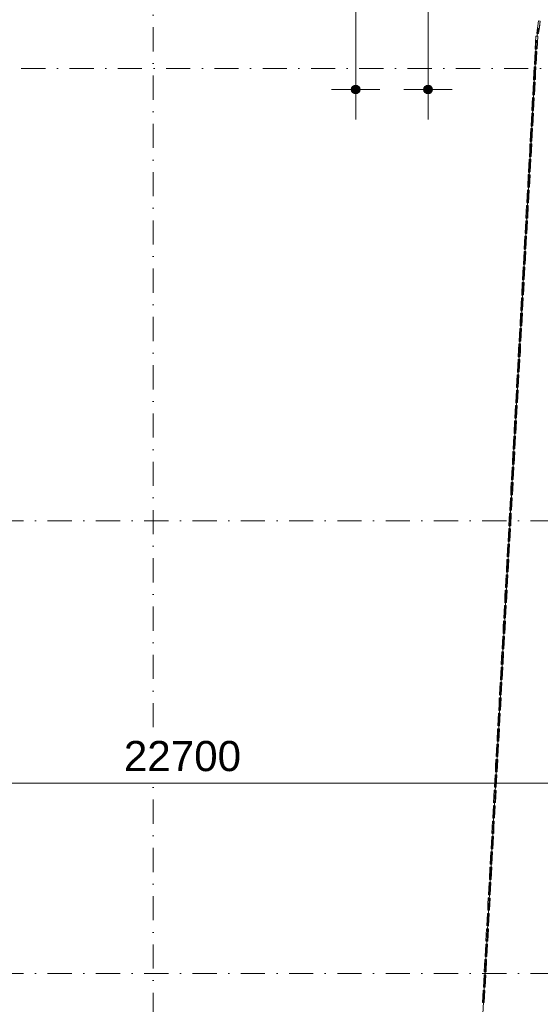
# Model space of a CAD drawing. Header units: millimetres. Extents: x -2530 to 151695, y -8763 to 71774.
# Tile 6 of 217: x 14704 to 23330, y 1774 to 18094. Entities that reach past the tile are written whole.
import ezdxf

# ---------------------------------------------------------------- set-up
doc = ezdxf.new("R2010")
doc.units = ezdxf.units.MM
doc.linetypes.add('RR_Level', pattern=[800, 400, -200, 0, -200])
for name, color, linetype, lineweight in [('A-____-____-DIMS', 211, 'Continuous', 9), ('A-____-____-DIMS-200', 211, 'Continuous', 9), ('A-FLOR-____-OTLN', 192, 'Continuous', 18), ('A-WALL-____-OTLN', 113, 'Continuous', 18), ('S-GRID-____-OTLN', 1, 'Continuous', 9)]:
    doc.layers.add(name, color=color, linetype=linetype, lineweight=lineweight)
doc.styles.add('Arial_3', font='arial.ttf', dxfattribs={"height": 500})
doc.dimstyles.new('2_5mm_totaalmaatvoering', dxfattribs={"dimscale": 304.8, "dimtxt": 1.673654, "dimasz": 1.83727, "dimexe": 1.312336, "dimexo": 0.0625, "dimgap": 0.164042, "dimtad": 1, "dimdec": 0, "dimlfac": 304.8, "dimzin": 0, "dimdsep": 46, "dimtxsty": 'Arial_3', "dimblk1": 'DOTSMALL', "dimblk2": 'DOTSMALL', "dimsah": 1, "dimcen": 0.09, "dimdle": 1.64042, "dimazin": 0, "dimtfac": 1, "dimtdec": 4, "dimtix": 1, "dimtmove": 0, "dimatfit": 3, "dimfxl": 0.004306, "dimfxlon": 1, "dimtvp": 1, "dimtfill": 1, "dimtolj": 1, "dimtzin": 0, "dimlwd": 13, "dimlwe": 13, "dimarcsym": 2})

# ---------------------------------------------------------------- blocks, each defined once
blk = doc.blocks.new('027_Gilde - ATC_FacadeModel_rvt-1-plot_V1 Copy 1')
at = {"layer": 'A-FLOR-____-OTLN', "color": 210}
for p, q in [((23282, 17874), (23299, 17956)), ((23282, 17874), (23276, 17822)), ((23269, 17754), (23230, 17056)), ((23230, 17056), (23188, 16291)), ((23188, 16291), (23089, 14505)), ((23089, 14505), (23036, 13532)), ((23036, 13532), (23022, 13277)), ((23022, 13277), (22991, 12719)), ((22991, 12719), (22923, 11493)), ((22923, 11493), (22909, 11238)), ((22909, 11238), (22881, 10728)), ((22881, 10728), (22740, 8178)), ((22740, 8178), (22698, 7413)), ((22698, 7413), (22641, 6393)), ((22641, 6393), (22261, -492))]:
    blk.add_line(p, q, dxfattribs=at)
at = {"layer": 'A-WALL-____-OTLN', "color": 210}
for p, q in [((23301, 18075), (23271, 17868)), ((23271, 17868), (23301, 18075)), ((23300, 17863), (23330, 18071)), ((23300, 17863), (23315, 17967)), ((23301, 18075), (23330, 18071)), ((23330, 18071), (23301, 18075)), ((23330, 18071), (23315, 17967)), ((23257, 17823), (23247, 17612)), ((23257, 17823), (23252, 17717)), ((23257, 17823), (23272, 17822)), ((23287, 17821), (23257, 17823)), ((23271, 17868), (23279, 17852)), ((23271, 17868), (23281, 17866)), ((23281, 17866), (23271, 17868)), ((23271, 17868), (23279, 17852)), ((23287, 17821), (23272, 17822)), ((23277, 17611), (23287, 17821)), ((23287, 17821), (23282, 17716)), ((23287, 17865), (23300, 17863)), ((23300, 17863), (23287, 17865)), ((23247, 17612), (23252, 17717)), ((23277, 17611), (23282, 17716)), ((23243, 17567), (23233, 17357)), ((23233, 17357), (23243, 17567)), ((23243, 17567), (23259, 17567)), ((23259, 17567), (23243, 17567)), ((23247, 17612), (23260, 17589)), ((23247, 17612), (23277, 17611)), ((23261, 17611), (23247, 17612)), ((23247, 17612), (23260, 17589)), ((23259, 17567), (23272, 17566)), ((23272, 17566), (23259, 17567)), ((23277, 17611), (23262, 17611)), ((23262, 17356), (23272, 17566)), ((23272, 17566), (23267, 17461)), ((23229, 17312), (23224, 17207)), ((23229, 17312), (23224, 17207)), ((23229, 17312), (23245, 17312)), ((23245, 17312), (23229, 17312)), ((23233, 17357), (23246, 17334)), ((23233, 17357), (23247, 17356)), ((23247, 17356), (23233, 17357)), ((23233, 17357), (23246, 17334)), ((23245, 17312), (23258, 17311)), ((23258, 17311), (23245, 17312)), ((23247, 17356), (23262, 17356)), ((23262, 17356), (23247, 17356)), ((23258, 17311), (23253, 17206)), ((23253, 17206), (23258, 17311)), ((23262, 17356), (23267, 17461)), ((23219, 17102), (23224, 17207)), ((23219, 17102), (23224, 17207)), ((23248, 17101), (23253, 17206)), ((23248, 17101), (23253, 17206)), ((23215, 17057), (23210, 16952)), ((23215, 17057), (23210, 16952)), ((23215, 17057), (23244, 17056)), ((23244, 17056), (23215, 17057)), ((23219, 17102), (23232, 17080)), ((23219, 17102), (23233, 17101)), ((23233, 17101), (23219, 17102)), ((23219, 17102), (23232, 17080)), ((23233, 17101), (23248, 17101)), ((23248, 17101), (23233, 17101)), ((23244, 17056), (23239, 16951)), ((23239, 16951), (23244, 17056)), ((23205, 16847), (23210, 16952)), ((23205, 16847), (23210, 16952)), ((23205, 16847), (23218, 16825)), ((23205, 16847), (23219, 16847)), ((23219, 16847), (23205, 16847)), ((23205, 16847), (23218, 16825)), ((23234, 16846), (23219, 16847)), ((23234, 16846), (23220, 16847)), ((23234, 16846), (23239, 16951)), ((23234, 16846), (23239, 16951)), ((23201, 16802), (23191, 16592)), ((23191, 16592), (23196, 16697)), ((23201, 16802), (23196, 16697)), ((23201, 16802), (23216, 16801)), ((23216, 16801), (23201, 16802)), ((23216, 16801), (23230, 16801)), ((23230, 16801), (23216, 16801)), ((23220, 16591), (23230, 16801)), ((23220, 16591), (23225, 16696)), ((23230, 16801), (23225, 16696)), ((23187, 16547), (23182, 16442)), ((23187, 16547), (23182, 16442)), ((23187, 16547), (23202, 16546)), ((23202, 16546), (23187, 16547)), ((23191, 16592), (23204, 16571)), ((23191, 16592), (23205, 16592)), ((23205, 16592), (23191, 16592)), ((23191, 16592), (23204, 16571)), ((23202, 16546), (23216, 16546)), ((23216, 16546), (23202, 16546)), ((23220, 16591), (23205, 16592)), ((23220, 16591), (23206, 16592)), ((23216, 16546), (23211, 16441)), ((23211, 16441), (23216, 16546)), ((23177, 16337), (23182, 16442)), ((23177, 16337), (23182, 16442)), ((23177, 16337), (23190, 16316)), ((23177, 16337), (23191, 16337)), ((23191, 16337), (23177, 16337)), ((23177, 16337), (23190, 16316)), ((23191, 16337), (23206, 16336)), ((23206, 16336), (23191, 16337)), ((23206, 16336), (23211, 16441)), ((23206, 16336), (23211, 16441)), ((23173, 16292), (23163, 16082)), ((23163, 16082), (23168, 16187)), ((23173, 16292), (23168, 16187)), ((23173, 16292), (23188, 16291)), ((23187, 16291), (23173, 16292)), ((23202, 16290), (23187, 16291)), ((23188, 16291), (23202, 16290)), ((23192, 16081), (23202, 16290)), ((23192, 16081), (23202, 16290)), ((23159, 16037), (23154, 15932)), ((23159, 16037), (23154, 15932)), ((23159, 16037), (23173, 16036)), ((23173, 16036), (23159, 16037)), ((23163, 16082), (23175, 16062)), ((23163, 16082), (23177, 16082)), ((23192, 16081), (23163, 16082)), ((23163, 16082), (23175, 16062)), ((23188, 16035), (23173, 16036)), ((23188, 16035), (23173, 16036)), ((23192, 16081), (23177, 16082)), ((23188, 16035), (23183, 15931)), ((23183, 15931), (23188, 16035)), ((23149, 15827), (23154, 15932)), ((23149, 15827), (23154, 15932)), ((23178, 15826), (23183, 15931)), ((23178, 15826), (23183, 15931)), ((23135, 15572), (23140, 15677)), ((23135, 15572), (23140, 15677)), ((23144, 15781), (23140, 15677)), ((23144, 15781), (23140, 15677)), ((23144, 15781), (23160, 15781)), ((23160, 15781), (23144, 15781)), ((23149, 15827), (23161, 15807)), ((23149, 15827), (23162, 15827)), ((23162, 15827), (23149, 15827)), ((23149, 15827), (23161, 15807)), ((23160, 15781), (23174, 15780)), ((23174, 15780), (23160, 15781)), ((23178, 15826), (23163, 15827)), ((23178, 15826), (23163, 15827)), ((23164, 15571), (23169, 15676)), ((23164, 15571), (23169, 15676)), ((23174, 15780), (23169, 15676)), ((23169, 15676), (23174, 15780)), ((23130, 15526), (23121, 15318)), ((23121, 15318), (23130, 15526)), ((23130, 15526), (23145, 15526)), ((23145, 15526), (23130, 15526)), ((23135, 15572), (23147, 15553)), ((23135, 15572), (23148, 15572)), ((23148, 15572), (23135, 15572)), ((23135, 15572), (23147, 15553)), ((23160, 15525), (23145, 15526)), ((23160, 15525), (23145, 15526)), ((23148, 15572), (23164, 15571)), ((23164, 15571), (23148, 15572)), ((23150, 15316), (23160, 15525)), ((23150, 15316), (23160, 15525)), ((23116, 15271), (23106, 15063)), ((23106, 15063), (23116, 15271)), ((23116, 15271), (23132, 15270)), ((23132, 15270), (23116, 15271)), ((23121, 15318), (23133, 15298)), ((23121, 15318), (23134, 15317)), ((23134, 15317), (23121, 15318)), ((23121, 15318), (23133, 15298)), ((23132, 15270), (23146, 15270)), ((23146, 15270), (23132, 15270)), ((23150, 15316), (23135, 15317)), ((23150, 15316), (23135, 15317)), ((23136, 15061), (23146, 15270)), ((23136, 15061), (23146, 15270)), ((23102, 15016), (23092, 14808)), ((23092, 14808), (23102, 15016)), ((23102, 15016), (23118, 15015)), ((23118, 15015), (23102, 15016)), ((23106, 15063), (23119, 15044)), ((23106, 15063), (23120, 15062)), ((23120, 15062), (23106, 15063)), ((23106, 15063), (23119, 15044)), ((23118, 15015), (23131, 15015)), ((23131, 15015), (23118, 15015)), ((23136, 15061), (23120, 15062)), ((23136, 15061), (23121, 15062)), ((23122, 14806), (23131, 15015)), ((23122, 14806), (23131, 15015)), ((23088, 14761), (23078, 14553)), ((23078, 14553), (23088, 14761)), ((23088, 14761), (23104, 14760)), ((23104, 14760), (23088, 14761)), ((23092, 14808), (23105, 14789)), ((23092, 14808), (23106, 14807)), ((23106, 14807), (23092, 14808)), ((23092, 14808), (23105, 14789)), ((23104, 14760), (23117, 14760)), ((23117, 14760), (23104, 14760)), ((23106, 14807), (23122, 14806)), ((23122, 14806), (23106, 14807)), ((23107, 14551), (23117, 14760)), ((23107, 14551), (23117, 14760)), ((23078, 14553), (23091, 14534)), ((23078, 14553), (23092, 14552)), ((23092, 14552), (23078, 14553)), ((23078, 14553), (23091, 14534)), ((23092, 14552), (23107, 14551)), ((23107, 14551), (23092, 14552)), ((23064, 14298), (23069, 14402)), ((23064, 14298), (23069, 14402)), ((23074, 14506), (23069, 14402)), ((23074, 14506), (23069, 14402)), ((23074, 14506), (23089, 14505)), ((23089, 14505), (23074, 14506)), ((23103, 14504), (23089, 14505)), ((23103, 14504), (23089, 14505)), ((23093, 14296), (23098, 14400)), ((23093, 14296), (23098, 14400)), ((23103, 14504), (23098, 14400)), ((23098, 14400), (23103, 14504)), ((23060, 14251), (23050, 14043)), ((23060, 14251), (23055, 14147)), ((23060, 14251), (23075, 14250)), ((23075, 14250), (23060, 14251)), ((23064, 14298), (23077, 14280)), ((23064, 14298), (23078, 14297)), ((23078, 14297), (23064, 14298)), ((23064, 14298), (23077, 14280)), ((23089, 14249), (23075, 14250)), ((23089, 14249), (23075, 14250)), ((23093, 14296), (23079, 14297)), ((23093, 14296), (23079, 14297)), ((23079, 14041), (23089, 14249)), ((23089, 14249), (23084, 14145)), ((23050, 14043), (23055, 14147)), ((23050, 14043), (23063, 14025)), ((23050, 14043), (23064, 14042)), ((23064, 14042), (23050, 14043)), ((23050, 14043), (23063, 14025)), ((23079, 14041), (23065, 14042)), ((23079, 14041), (23065, 14042)), ((23079, 14041), (23084, 14145)), ((23046, 13996), (23036, 13788)), ((23036, 13788), (23041, 13892)), ((23046, 13996), (23041, 13892)), ((23046, 13996), (23060, 13995)), ((23060, 13995), (23046, 13996)), ((23075, 13994), (23060, 13995)), ((23075, 13994), (23060, 13995)), ((23065, 13786), (23075, 13994)), ((23065, 13786), (23075, 13994)), ((23032, 13740), (23022, 13533)), ((23032, 13740), (23027, 13637)), ((23032, 13740), (23046, 13740)), ((23046, 13740), (23032, 13740)), ((23036, 13788), (23049, 13771)), ((23036, 13788), (23050, 13787)), ((23050, 13787), (23036, 13788)), ((23036, 13788), (23049, 13771)), ((23061, 13739), (23046, 13740)), ((23061, 13739), (23046, 13740)), ((23065, 13786), (23051, 13787)), ((23065, 13786), (23051, 13787)), ((23051, 13532), (23061, 13739)), ((23061, 13739), (23056, 13635)), ((23022, 13533), (23027, 13637)), ((23051, 13532), (23056, 13635)), ((23018, 13485), (23008, 13278)), ((23008, 13278), (23018, 13485)), ((23018, 13485), (23033, 13485)), ((23032, 13485), (23018, 13485)), ((23022, 13533), (23035, 13516)), ((23022, 13533), (23036, 13532)), ((23036, 13532), (23022, 13533)), ((23022, 13533), (23035, 13516)), ((23047, 13484), (23032, 13485)), ((23033, 13485), (23047, 13484)), ((23051, 13532), (23036, 13532)), ((23051, 13532), (23036, 13532)), ((23037, 13277), (23047, 13484)), ((23037, 13277), (23047, 13484)), ((23004, 13230), (22994, 13023)), ((22994, 13023), (23004, 13230)), ((23004, 13230), (23019, 13229)), ((23018, 13229), (23004, 13230)), ((23008, 13278), (23021, 13261)), ((23008, 13278), (23022, 13277)), ((23022, 13277), (23008, 13278)), ((23008, 13278), (23021, 13261)), ((23033, 13229), (23018, 13229)), ((23019, 13229), (23033, 13229)), ((23037, 13277), (23022, 13277)), ((23037, 13277), (23022, 13277)), ((23023, 13022), (23033, 13229)), ((23033, 13229), (23028, 13125)), ((23023, 13022), (23028, 13125)), ((22990, 12975), (22985, 12872)), ((22990, 12975), (22985, 12872)), ((22990, 12975), (23019, 12974)), ((23004, 12974), (22990, 12975)), ((22994, 13023), (23007, 13007)), ((22994, 13023), (23008, 13022)), ((23008, 13022), (22994, 13023)), ((22994, 13023), (23007, 13007)), ((23019, 12974), (23004, 12974)), ((23023, 13022), (23008, 13022)), ((23023, 13022), (23008, 13022)), ((23019, 12974), (23014, 12870)), ((23014, 12870), (23019, 12974)), ((22980, 12768), (22985, 12872)), ((22980, 12768), (22985, 12872)), ((22980, 12768), (22993, 12752)), ((22980, 12768), (22993, 12767)), ((22993, 12767), (22980, 12768)), ((22980, 12768), (22993, 12752)), ((23009, 12767), (22993, 12767)), ((23009, 12767), (22994, 12767)), ((23009, 12767), (23014, 12870)), ((23009, 12767), (23014, 12870)), ((22966, 12513), (22971, 12616)), ((22966, 12513), (22971, 12616)), ((22975, 12720), (22971, 12616)), ((22975, 12720), (22971, 12616)), ((22975, 12720), (23004, 12719)), ((23004, 12719), (22975, 12720)), ((22995, 12512), (23000, 12615)), ((22995, 12512), (23000, 12615)), ((23004, 12719), (23000, 12615)), ((23000, 12615), (23004, 12719)), ((22961, 12465), (22952, 12258)), ((22961, 12465), (22956, 12361)), ((22961, 12465), (22977, 12464)), ((22977, 12464), (22961, 12465)), ((22966, 12513), (22978, 12497)), ((22966, 12513), (22979, 12512)), ((22979, 12512), (22966, 12513)), ((22966, 12513), (22978, 12497)), ((22977, 12464), (22990, 12463)), ((22990, 12463), (22977, 12464)), ((22979, 12512), (22995, 12512)), ((22995, 12512), (22979, 12512)), ((22981, 12257), (22990, 12463)), ((22990, 12463), (22985, 12360)), ((22952, 12258), (22956, 12361)), ((22952, 12258), (22964, 12243)), ((22952, 12258), (22965, 12257)), ((22965, 12257), (22952, 12258)), ((22952, 12258), (22964, 12243)), ((22965, 12257), (22981, 12257)), ((22981, 12257), (22965, 12257)), ((22981, 12257), (22985, 12360)), ((22937, 12003), (22942, 12106)), ((22937, 12003), (22942, 12106)), ((22947, 12210), (22942, 12106)), ((22947, 12210), (22942, 12106)), ((22947, 12210), (22963, 12209)), ((22963, 12209), (22947, 12210)), ((22963, 12209), (22976, 12208)), ((22976, 12208), (22963, 12209)), ((22966, 12002), (22971, 12105)), ((22966, 12002), (22971, 12105)), ((22976, 12208), (22971, 12105)), ((22971, 12105), (22976, 12208)), ((22933, 11955), (22923, 11748)), ((22933, 11955), (22928, 11851)), ((22933, 11955), (22948, 11954)), ((22948, 11954), (22933, 11955)), ((22937, 12003), (22950, 11988)), ((22937, 12003), (22966, 12002)), ((22966, 12002), (22937, 12003)), ((22937, 12003), (22950, 11988)), ((22948, 11954), (22962, 11953)), ((22962, 11953), (22948, 11954)), ((22952, 11747), (22962, 11953)), ((22962, 11953), (22957, 11850)), ((22923, 11748), (22928, 11851)), ((22952, 11747), (22957, 11850)), ((22919, 11699), (22909, 11493)), ((22909, 11493), (22919, 11699)), ((22919, 11699), (22934, 11699)), ((22934, 11699), (22919, 11699)), ((22923, 11748), (22936, 11733)), ((22923, 11748), (22937, 11748)), ((22937, 11748), (22923, 11748)), ((22923, 11748), (22936, 11733)), ((22948, 11698), (22934, 11699)), ((22948, 11698), (22934, 11699)), ((22937, 11748), (22952, 11747)), ((22952, 11747), (22937, 11748)), ((22938, 11492), (22948, 11698)), ((22938, 11492), (22948, 11698)), ((22905, 11444), (22895, 11238)), ((22895, 11238), (22905, 11444)), ((22905, 11444), (22920, 11444)), ((22919, 11444), (22905, 11444)), ((22909, 11493), (22922, 11479)), ((22909, 11493), (22923, 11493)), ((22923, 11493), (22909, 11493)), ((22909, 11493), (22922, 11479)), ((22934, 11443), (22919, 11444)), ((22920, 11444), (22934, 11443)), ((22938, 11492), (22924, 11493)), ((22938, 11492), (22924, 11493)), ((22924, 11237), (22934, 11443)), ((22924, 11237), (22934, 11443)), ((22891, 11189), (22881, 10983)), ((22881, 10983), (22891, 11189)), ((22891, 11189), (22906, 11189)), ((22906, 11189), (22891, 11189)), ((22895, 11238), (22908, 11224)), ((22895, 11238), (22909, 11238)), ((22909, 11238), (22895, 11238)), ((22895, 11238), (22908, 11224)), ((22906, 11189), (22920, 11188)), ((22920, 11188), (22906, 11189)), ((22924, 11237), (22909, 11238)), ((22924, 11237), (22910, 11238)), ((22910, 10982), (22920, 11188)), ((22910, 10982), (22920, 11188)), ((22881, 10983), (22894, 10969)), ((22881, 10983), (22895, 10983)), ((22895, 10983), (22881, 10983)), ((22881, 10983), (22894, 10969)), ((22895, 10983), (22910, 10982)), ((22910, 10982), (22895, 10983)), ((22877, 10934), (22867, 10728)), ((22867, 10728), (22877, 10934)), ((22877, 10934), (22892, 10933)), ((22891, 10933), (22877, 10934)), ((22906, 10933), (22891, 10933)), ((22892, 10933), (22906, 10933)), ((22896, 10727), (22906, 10933)), ((22896, 10727), (22906, 10933)), ((22863, 10679), (22853, 10473)), ((22853, 10473), (22863, 10679)), ((22863, 10679), (22878, 10678)), ((22878, 10678), (22863, 10679)), ((22867, 10728), (22880, 10714)), ((22867, 10728), (22881, 10728)), ((22881, 10728), (22867, 10728)), ((22867, 10728), (22880, 10714)), ((22878, 10678), (22892, 10678)), ((22892, 10678), (22878, 10678)), ((22896, 10727), (22881, 10728)), ((22896, 10727), (22881, 10728)), ((22882, 10472), (22892, 10678)), ((22882, 10472), (22892, 10678)), ((22853, 10473), (22866, 10460)), ((22853, 10473), (22867, 10473)), ((22867, 10473), (22853, 10473)), ((22853, 10473), (22866, 10460)), ((22867, 10473), (22882, 10472)), ((22882, 10472), (22867, 10473)), ((22839, 10218), (22844, 10321)), ((22839, 10218), (22844, 10321)), ((22849, 10424), (22844, 10321)), ((22849, 10424), (22844, 10321)), ((22849, 10424), (22863, 10423)), ((22878, 10423), (22849, 10424)), ((22878, 10423), (22863, 10423)), ((22868, 10217), (22873, 10320)), ((22868, 10217), (22873, 10320)), ((22878, 10423), (22873, 10320)), ((22873, 10320), (22878, 10423)), ((22835, 10169), (22825, 9963)), ((22835, 10169), (22830, 10066)), ((22835, 10169), (22850, 10168)), ((22850, 10168), (22835, 10169)), ((22839, 10218), (22852, 10205)), ((22839, 10218), (22853, 10218)), ((22853, 10218), (22839, 10218)), ((22839, 10218), (22852, 10205)), ((22850, 10168), (22863, 10167)), ((22863, 10167), (22850, 10168)), ((22853, 10218), (22868, 10217)), ((22868, 10217), (22853, 10218)), ((22854, 9962), (22863, 10167)), ((22863, 10167), (22859, 10065)), ((22825, 9963), (22830, 10066)), ((22825, 9963), (22838, 9950)), ((22825, 9963), (22838, 9963)), ((22838, 9963), (22825, 9963)), ((22825, 9963), (22838, 9950)), ((22838, 9963), (22854, 9962)), ((22854, 9962), (22838, 9963)), ((22854, 9962), (22859, 10065)), ((22820, 9914), (22811, 9708)), ((22811, 9708), (22820, 9914)), ((22820, 9914), (22849, 9912)), ((22835, 9913), (22820, 9914)), ((22849, 9912), (22835, 9913)), ((22840, 9707), (22849, 9912)), ((22840, 9707), (22849, 9912)), ((22806, 9659), (22797, 9453)), ((22806, 9659), (22801, 9556)), ((22806, 9659), (22822, 9658)), ((22822, 9658), (22806, 9659)), ((22811, 9708), (22823, 9696)), ((22811, 9708), (22825, 9708)), ((22840, 9707), (22811, 9708)), ((22811, 9708), (22823, 9696)), ((22823, 9658), (22835, 9657)), ((22835, 9657), (22823, 9658)), ((22840, 9707), (22825, 9708)), ((22825, 9452), (22835, 9657)), ((22835, 9657), (22830, 9555)), ((22797, 9453), (22801, 9556)), ((22825, 9452), (22830, 9555)), ((22792, 9403), (22783, 9198)), ((22783, 9198), (22792, 9403)), ((22792, 9403), (22808, 9403)), ((22808, 9403), (22792, 9403)), ((22797, 9453), (22810, 9441)), ((22797, 9453), (22810, 9453)), ((22810, 9453), (22797, 9453)), ((22797, 9453), (22810, 9441)), ((22808, 9403), (22821, 9402)), ((22821, 9402), (22808, 9403)), ((22810, 9453), (22825, 9452)), ((22825, 9452), (22810, 9453)), ((22811, 9197), (22821, 9402)), ((22811, 9197), (22821, 9402)), ((22823, 9400), (22821, 9402)), ((22821, 9402), (22823, 9400)), ((22778, 9148), (22768, 8943)), ((22768, 8943), (22778, 9148)), ((22778, 9148), (22793, 9148)), ((22793, 9148), (22778, 9148)), ((22783, 9198), (22796, 9186)), ((22783, 9198), (22796, 9198)), ((22796, 9198), (22783, 9198)), ((22783, 9198), (22796, 9186)), ((22793, 9148), (22807, 9147)), ((22807, 9147), (22793, 9148)), ((22796, 9198), (22811, 9197)), ((22811, 9197), (22796, 9198)), ((22797, 8942), (22807, 9147)), ((22797, 8942), (22807, 9147)), ((22764, 8893), (22759, 8791)), ((22764, 8893), (22759, 8791)), ((22764, 8893), (22779, 8893)), ((22779, 8893), (22764, 8893)), ((22768, 8943), (22781, 8931)), ((22768, 8943), (22782, 8943)), ((22782, 8943), (22768, 8943)), ((22768, 8943), (22781, 8931)), ((22793, 8892), (22779, 8893)), ((22793, 8892), (22779, 8893)), ((22782, 8943), (22797, 8942)), ((22797, 8942), (22782, 8943)), ((22793, 8892), (22788, 8790)), ((22788, 8790), (22793, 8892)), ((22754, 8689), (22759, 8791)), ((22754, 8689), (22759, 8791)), ((22754, 8689), (22767, 8677)), ((22754, 8689), (22768, 8688)), ((22768, 8688), (22754, 8689)), ((22754, 8689), (22767, 8677)), ((22783, 8687), (22769, 8688)), ((22783, 8687), (22769, 8688)), ((22783, 8687), (22788, 8790)), ((22783, 8687), (22788, 8790)), ((22750, 8638), (22740, 8434)), ((22740, 8434), (22745, 8536)), ((22750, 8638), (22745, 8536)), ((22750, 8638), (22765, 8637)), ((22765, 8637), (22750, 8638)), ((22765, 8637), (22779, 8637)), ((22779, 8637), (22765, 8637)), ((22769, 8432), (22779, 8637)), ((22769, 8432), (22774, 8534)), ((22779, 8637), (22774, 8534)), ((22736, 8383), (22731, 8281)), ((22736, 8383), (22731, 8281)), ((22736, 8383), (22751, 8382)), ((22750, 8382), (22736, 8383)), ((22740, 8434), (22753, 8422)), ((22740, 8434), (22754, 8433)), ((22754, 8433), (22740, 8434)), ((22740, 8434), (22753, 8422)), ((22765, 8382), (22750, 8382)), ((22751, 8382), (22765, 8382)), ((22754, 8433), (22769, 8432)), ((22769, 8432), (22754, 8433)), ((22765, 8382), (22760, 8279)), ((22760, 8279), (22765, 8382)), ((22726, 8179), (22731, 8281)), ((22726, 8179), (22731, 8281)), ((22726, 8179), (22739, 8167)), ((22726, 8179), (22740, 8178)), ((22740, 8178), (22726, 8179)), ((22726, 8179), (22739, 8167)), ((22755, 8177), (22740, 8178)), ((22755, 8177), (22741, 8178)), ((22755, 8177), (22760, 8279)), ((22755, 8177), (22760, 8279)), ((22722, 8128), (22712, 7924)), ((22712, 7924), (22717, 8026)), ((22722, 8128), (22717, 8026)), ((22722, 8128), (22737, 8127)), ((22736, 8127), (22722, 8128)), ((22751, 8127), (22736, 8127)), ((22737, 8127), (22751, 8127)), ((22741, 7922), (22751, 8127)), ((22741, 7922), (22746, 8024)), ((22751, 8127), (22746, 8024)), ((22708, 7873), (22698, 7669)), ((22708, 7873), (22703, 7771)), ((22708, 7873), (22722, 7872)), ((22722, 7872), (22708, 7873)), ((22712, 7924), (22725, 7912)), ((22712, 7924), (22726, 7923)), ((22741, 7922), (22712, 7924)), ((22712, 7924), (22725, 7912)), ((22737, 7871), (22722, 7872)), ((22737, 7871), (22722, 7872)), ((22741, 7922), (22726, 7923)), ((22727, 7667), (22737, 7871)), ((22737, 7871), (22732, 7769)), ((22698, 7669), (22703, 7771)), ((22727, 7667), (22732, 7769)), ((22694, 7618), (22684, 7414)), ((22684, 7414), (22694, 7618)), ((22694, 7618), (22709, 7617)), ((22708, 7617), (22694, 7618)), ((22698, 7669), (22711, 7658)), ((22698, 7669), (22712, 7668)), ((22712, 7668), (22698, 7669)), ((22698, 7669), (22711, 7658)), ((22722, 7616), (22708, 7617)), ((22709, 7617), (22722, 7616)), ((22727, 7667), (22712, 7668)), ((22727, 7667), (22712, 7668)), ((22713, 7412), (22722, 7616)), ((22713, 7412), (22722, 7616)), ((22680, 7363), (22670, 7159)), ((22670, 7159), (22680, 7363)), ((22680, 7363), (22708, 7361)), ((22708, 7361), (22680, 7363)), ((22684, 7414), (22697, 7403)), ((22684, 7414), (22713, 7412)), ((22713, 7412), (22684, 7414)), ((22684, 7414), (22697, 7403)), ((22699, 7157), (22708, 7361)), ((22699, 7157), (22708, 7361)), ((22666, 7108), (22661, 7006)), ((22666, 7108), (22661, 7006)), ((22666, 7108), (22681, 7107)), ((22681, 7107), (22666, 7108)), ((22670, 7159), (22683, 7148)), ((22670, 7159), (22683, 7158)), ((22683, 7158), (22670, 7159)), ((22670, 7159), (22683, 7148)), ((22681, 7107), (22694, 7106)), ((22694, 7106), (22681, 7107)), ((22683, 7158), (22699, 7157)), ((22699, 7157), (22683, 7158)), ((22694, 7106), (22689, 7004)), ((22689, 7004), (22694, 7106)), ((22656, 6904), (22661, 7006)), ((22656, 6904), (22661, 7006)), ((22656, 6904), (22669, 6893)), ((22656, 6904), (22669, 6903)), ((22669, 6903), (22656, 6904)), ((22656, 6904), (22669, 6893)), ((22669, 6903), (22684, 6902)), ((22684, 6902), (22669, 6903)), ((22684, 6902), (22689, 7004)), ((22684, 6902), (22689, 7004)), ((22642, 6649), (22647, 6751)), ((22642, 6649), (22647, 6751)), ((22651, 6852), (22647, 6751)), ((22651, 6852), (22647, 6751)), ((22651, 6852), (22667, 6852)), ((22667, 6852), (22651, 6852)), ((22667, 6852), (22680, 6851)), ((22680, 6851), (22667, 6852)), ((22670, 6647), (22675, 6749)), ((22670, 6647), (22675, 6749)), ((22680, 6851), (22675, 6749)), ((22675, 6749), (22680, 6851)), ((22637, 6597), (22632, 6496)), ((22637, 6597), (22632, 6496)), ((22637, 6597), (22652, 6597)), ((22652, 6597), (22637, 6597)), ((22642, 6649), (22655, 6638)), ((22642, 6649), (22655, 6648)), ((22655, 6648), (22642, 6649)), ((22642, 6649), (22655, 6638)), ((22666, 6596), (22652, 6597)), ((22666, 6596), (22652, 6597)), ((22655, 6648), (22670, 6647)), ((22670, 6647), (22655, 6648)), ((22666, 6596), (22661, 6494)), ((22661, 6494), (22666, 6596)), ((22628, 6394), (22632, 6496)), ((22628, 6394), (22632, 6496)), ((22628, 6394), (22641, 6384)), ((22628, 6394), (22641, 6393)), ((22641, 6393), (22628, 6394)), ((22628, 6394), (22641, 6384)), ((22656, 6392), (22642, 6393)), ((22656, 6392), (22642, 6393)), ((22656, 6392), (22661, 6494)), ((22656, 6392), (22661, 6494)), ((22623, 6342), (22614, 6139)), ((22614, 6139), (22623, 6342)), ((22623, 6342), (22638, 6342)), ((22638, 6342), (22623, 6342)), ((22638, 6342), (22652, 6341)), ((22652, 6341), (22638, 6342)), ((22642, 6137), (22652, 6341)), ((22642, 6137), (22652, 6341)), ((22609, 6087), (22599, 5884)), ((22599, 5884), (22609, 6087)), ((22609, 6087), (22638, 6086)), ((22638, 6086), (22609, 6087)), ((22614, 6139), (22627, 6129)), ((22614, 6139), (22627, 6138)), ((22627, 6138), (22614, 6139)), ((22614, 6139), (22627, 6129)), ((22642, 6137), (22627, 6138)), ((22642, 6137), (22628, 6138)), ((22628, 5882), (22638, 6086)), ((22628, 5882), (22638, 6086)), ((22599, 5884), (22613, 5874)), ((22599, 5884), (22613, 5883)), ((22613, 5883), (22599, 5884)), ((22599, 5884), (22613, 5874)), ((22613, 5883), (22628, 5882)), ((22628, 5882), (22613, 5883)), ((22595, 5832), (22585, 5629)), ((22585, 5629), (22590, 5730)), ((22595, 5832), (22590, 5730)), ((22595, 5832), (22610, 5831)), ((22609, 5831), (22595, 5832)), ((22624, 5831), (22609, 5831)), ((22610, 5831), (22624, 5831)), ((22614, 5627), (22624, 5831)), ((22614, 5627), (22624, 5831)), ((22581, 5577), (22571, 5374)), ((22571, 5374), (22581, 5577)), ((22581, 5577), (22596, 5576)), ((22595, 5576), (22581, 5577)), ((22585, 5629), (22598, 5619)), ((22585, 5629), (22599, 5628)), ((22599, 5628), (22585, 5629)), ((22585, 5629), (22598, 5619)), ((22610, 5576), (22595, 5576)), ((22596, 5576), (22610, 5576)), ((22614, 5627), (22599, 5628)), ((22614, 5627), (22600, 5628)), ((22600, 5372), (22610, 5576)), ((22610, 5576), (22605, 5474)), ((22600, 5372), (22605, 5474)), ((22567, 5322), (22562, 5220)), ((22567, 5322), (22562, 5220)), ((22567, 5322), (22582, 5321)), ((22582, 5321), (22567, 5322)), ((22571, 5374), (22584, 5365)), ((22571, 5374), (22585, 5373)), ((22585, 5373), (22571, 5374)), ((22571, 5374), (22584, 5365)), ((22582, 5321), (22596, 5320)), ((22596, 5320), (22582, 5321)), ((22585, 5373), (22600, 5372)), ((22600, 5372), (22585, 5373)), ((22596, 5320), (22591, 5219)), ((22591, 5219), (22596, 5320)), ((22553, 5067), (22543, 4864)), ((22553, 5067), (22548, 4965)), ((22553, 5067), (22568, 5066)), ((22568, 5066), (22553, 5067)), ((22557, 5119), (22562, 5220)), ((22557, 5119), (22562, 5220)), ((22557, 5119), (22570, 5110)), ((22557, 5119), (22571, 5118)), ((22571, 5118), (22557, 5119)), ((22557, 5119), (22570, 5110)), ((22568, 5066), (22581, 5065)), ((22581, 5065), (22568, 5066)), ((22571, 5118), (22586, 5117)), ((22586, 5117), (22571, 5118)), ((22572, 4862), (22581, 5065)), ((22581, 5065), (22577, 4964)), ((22586, 5117), (22591, 5219)), ((22586, 5117), (22591, 5219)), ((22543, 4864), (22548, 4965)), ((22572, 4862), (22577, 4964)), ((22539, 4812), (22534, 4710)), ((22539, 4812), (22534, 4710)), ((22539, 4812), (22554, 4811)), ((22554, 4811), (22539, 4812)), ((22543, 4864), (22556, 4855)), ((22543, 4864), (22557, 4863)), ((22572, 4862), (22543, 4864)), ((22543, 4864), (22556, 4855)), ((22554, 4811), (22567, 4810)), ((22567, 4810), (22554, 4811)), ((22572, 4862), (22557, 4863)), ((22567, 4810), (22562, 4709)), ((22562, 4709), (22567, 4810)), ((22529, 4609), (22534, 4710)), ((22529, 4609), (22534, 4710)), ((22529, 4609), (22542, 4600)), ((22529, 4609), (22543, 4608)), ((22543, 4608), (22529, 4609)), ((22529, 4609), (22542, 4600)), ((22543, 4608), (22558, 4607)), ((22558, 4607), (22543, 4608)), ((22558, 4607), (22562, 4709)), ((22558, 4607), (22562, 4709)), ((22515, 4354), (22520, 4455)), ((22515, 4354), (22520, 4455)), ((22525, 4557), (22520, 4455)), ((22525, 4557), (22520, 4455)), ((22525, 4557), (22540, 4556)), ((22540, 4556), (22525, 4557)), ((22540, 4556), (22553, 4555)), ((22553, 4555), (22540, 4556)), ((22543, 4352), (22548, 4454)), ((22543, 4352), (22548, 4454)), ((22553, 4555), (22548, 4454)), ((22548, 4454), (22553, 4555)), ((22511, 4301), (22501, 4099)), ((22501, 4099), (22511, 4301)), ((22511, 4301), (22525, 4301)), ((22526, 4301), (22511, 4301)), ((22515, 4354), (22528, 4345)), ((22515, 4354), (22528, 4353)), ((22528, 4353), (22515, 4354)), ((22515, 4354), (22528, 4345)), ((22539, 4300), (22525, 4301)), ((22539, 4300), (22526, 4301)), ((22543, 4352), (22528, 4353)), ((22543, 4352), (22529, 4353)), ((22529, 4097), (22539, 4300)), ((22529, 4097), (22539, 4300)), ((22501, 4099), (22514, 4090)), ((22501, 4099), (22514, 4098)), ((22514, 4098), (22501, 4099)), ((22501, 4099), (22514, 4090)), ((22514, 4098), (22529, 4097)), ((22529, 4097), (22515, 4098)), ((22496, 4046), (22487, 3844)), ((22487, 3844), (22492, 3945)), ((22496, 4046), (22492, 3945)), ((22496, 4046), (22525, 4045)), ((22525, 4045), (22496, 4046)), ((22515, 3842), (22525, 4045)), ((22515, 3842), (22520, 3944)), ((22525, 4045), (22520, 3944)), ((22482, 3791), (22473, 3589)), ((22473, 3589), (22482, 3791)), ((22482, 3791), (22497, 3791)), ((22497, 3791), (22482, 3791)), ((22487, 3844), (22500, 3836)), ((22487, 3844), (22500, 3843)), ((22500, 3843), (22487, 3844)), ((22487, 3844), (22500, 3836)), ((22497, 3791), (22511, 3790)), ((22511, 3790), (22497, 3791)), ((22500, 3843), (22515, 3842)), ((22515, 3842), (22500, 3843)), ((22501, 3587), (22511, 3790)), ((22501, 3587), (22511, 3790)), ((22459, 3334), (22463, 3435)), ((22459, 3334), (22463, 3435)), ((22468, 3536), (22463, 3435)), ((22468, 3536), (22463, 3435)), ((22468, 3536), (22483, 3536)), ((22483, 3536), (22468, 3536)), ((22473, 3589), (22486, 3581)), ((22473, 3589), (22486, 3588)), ((22501, 3587), (22473, 3589)), ((22473, 3589), (22486, 3581)), ((22483, 3536), (22497, 3535)), ((22497, 3535), (22483, 3536)), ((22501, 3587), (22487, 3588)), ((22487, 3332), (22492, 3434)), ((22487, 3332), (22492, 3434)), ((22497, 3535), (22492, 3434)), ((22492, 3434), (22497, 3535)), ((22454, 3281), (22445, 3079)), ((22454, 3281), (22449, 3180)), ((22454, 3281), (22468, 3280)), ((22468, 3280), (22454, 3281)), ((22459, 3334), (22472, 3326)), ((22459, 3334), (22472, 3333)), ((22472, 3333), (22459, 3334)), ((22459, 3334), (22472, 3326)), ((22483, 3280), (22468, 3280)), ((22483, 3280), (22468, 3280)), ((22472, 3333), (22487, 3332)), ((22487, 3332), (22472, 3333)), ((22473, 3077), (22483, 3280)), ((22483, 3280), (22478, 3179)), ((22445, 3079), (22449, 3180)), ((22473, 3077), (22478, 3179)), ((22430, 2824), (22440, 3026)), ((22440, 3026), (22435, 2925)), ((22440, 3026), (22455, 3025)), ((22455, 3025), (22440, 3026)), ((22445, 3079), (22458, 3071)), ((22445, 3079), (22458, 3078)), ((22458, 3078), (22445, 3079)), ((22445, 3079), (22458, 3071)), ((22455, 3025), (22469, 3025)), ((22469, 3025), (22455, 3025)), ((22473, 3077), (22459, 3078)), ((22473, 3077), (22459, 3078)), ((22459, 2822), (22469, 3025)), ((22464, 2924), (22469, 3025)), ((22430, 2824), (22435, 2925)), ((22430, 2824), (22444, 2816)), ((22430, 2824), (22444, 2823)), ((22444, 2823), (22430, 2824)), ((22430, 2824), (22444, 2816)), ((22444, 2823), (22459, 2822)), ((22459, 2822), (22444, 2823)), ((22459, 2822), (22464, 2924)), ((22426, 2771), (22416, 2569)), ((22416, 2569), (22426, 2771)), ((22426, 2771), (22441, 2770)), ((22441, 2770), (22426, 2771)), ((22441, 2770), (22455, 2770)), ((22455, 2770), (22441, 2770)), ((22445, 2567), (22455, 2770)), ((22445, 2567), (22455, 2770)), ((22412, 2516), (22402, 2314)), ((22402, 2314), (22412, 2516)), ((22412, 2516), (22427, 2515)), ((22427, 2515), (22412, 2516)), ((22416, 2569), (22429, 2561)), ((22416, 2569), (22430, 2568)), ((22430, 2568), (22416, 2569)), ((22416, 2569), (22429, 2561)), ((22427, 2515), (22440, 2515)), ((22440, 2515), (22427, 2515)), ((22430, 2568), (22445, 2567)), ((22445, 2567), (22430, 2568)), ((22431, 2312), (22440, 2515)), ((22431, 2312), (22440, 2515)), ((22402, 2314), (22415, 2307)), ((22402, 2314), (22416, 2313)), ((22416, 2313), (22402, 2314)), ((22402, 2314), (22415, 2307)), ((22416, 2313), (22431, 2312)), ((22431, 2312), (22416, 2313)), ((22388, 2059), (22393, 2160)), ((22388, 2059), (22393, 2160)), ((22398, 2261), (22393, 2160)), ((22398, 2261), (22393, 2160)), ((22398, 2261), (22412, 2260)), ((22412, 2260), (22398, 2261)), ((22426, 2259), (22412, 2260)), ((22426, 2259), (22412, 2260)), ((22417, 2057), (22421, 2158)), ((22417, 2057), (22421, 2158)), ((22426, 2259), (22421, 2158)), ((22421, 2158), (22426, 2259)), ((22384, 2006), (22379, 1905)), ((22384, 2006), (22379, 1905)), ((22384, 2006), (22412, 2004)), ((22412, 2004), (22384, 2006)), ((22388, 2059), (22401, 2052)), ((22388, 2059), (22402, 2058)), ((22402, 2058), (22388, 2059)), ((22388, 2059), (22401, 2052)), ((22417, 2057), (22402, 2058)), ((22417, 2057), (22402, 2058)), ((22412, 2004), (22407, 1903)), ((22407, 1903), (22412, 2004)), ((22374, 1804), (22379, 1905)), ((22374, 1804), (22379, 1905)), ((22374, 1804), (22387, 1797)), ((22374, 1804), (22388, 1803)), ((22388, 1803), (22374, 1804)), ((22374, 1804), (22387, 1797)), ((22388, 1803), (22402, 1802)), ((22402, 1802), (22388, 1803)), ((22402, 1802), (22407, 1903)), ((22402, 1802), (22407, 1903))]:
    blk.add_line(p, q, dxfattribs=at)
blk = doc.blocks.new('DIMBLOCK52-plot_V1 Copy 1')
at = {"layer": 'A-____-____-DIMS-200', "lineweight": 25}
h = blk.add_hatch(color=256, dxfattribs=at)
edge = h.paths.add_edge_path()
edge.add_arc((6041, 5440), 70, 0, 360)
h = blk.add_hatch(color=256, dxfattribs=at)
edge = h.paths.add_edge_path()
edge.add_arc((28741, 5440), 70, 0, 360)
at = {"layer": 'A-____-____-DIMS-200', "lineweight": 13}
for p, q in [((6041, 5840), (6041, 5040)), ((6041, 5440), (6041, 5840)), ((28741, 5840), (28741, 5040)), ((28741, 5440), (28741, 5840)), ((5541, 5440), (28741, 5440))]:
    blk.add_line(p, q, dxfattribs=at)
at = {"layer": 'A-____-____-DIMS-200', "lineweight": 25}
for centre in [(6041, 5440), (28741, 5440)]:
    blk.add_circle(centre, 70, dxfattribs=at)
at = {"layer": 'A-____-____-DIMS-200', "color": 0, "lineweight": 13, "insert": (16430, 6139), "char_height": 500, "width": 2307.36, "attachment_point": 1, "line_spacing_factor": 0.941778, "style": 'Arial_3', "bg_fill": 3, "box_fill_scale": 1.25, "bg_fill_color": 256, "bg_fill_true_color": 13158600, "bg_fill_transparency": 0}
blk.add_mtext('22700', dxfattribs=at)
blk = doc.blocks.new('_DotSmall')
at = {"color": 0, "linetype": 'ByBlock', "const_width": 0.5}
blk.add_lwpolyline([(-0.0625, 0, 1), (0.0625, 0, 1)], format="xyb", close=True, dxfattribs=at)
blk = doc.blocks.new('DIMBLOCK57-plot_V1 Copy 1')
at = {"layer": 'A-____-____-DIMS-200', "lineweight": 25}
h = blk.add_hatch(color=256, dxfattribs=at)
edge = h.paths.add_edge_path()
edge.add_arc((21471, 36557), 70, 0, 360)
h = blk.add_hatch(color=256, dxfattribs=at)
edge = h.paths.add_edge_path()
edge.add_arc((21471, 16937), 70, 0, 360)
at = {"layer": 'A-____-____-DIMS-200', "lineweight": 13}
for p, q in [((21871, 36557), (21071, 36557)), ((21471, 16437), (21471, 36557)), ((21471, 36557), (21871, 36557)), ((21871, 16937), (21071, 16937)), ((21471, 16937), (21871, 16937))]:
    blk.add_line(p, q, dxfattribs=at)
at = {"layer": 'A-____-____-DIMS-200', "lineweight": 25}
for centre in [(21471, 36557), (21471, 16937)]:
    blk.add_circle(centre, 70, dxfattribs=at)
at = {"layer": 'A-____-____-DIMS-200', "color": 0, "lineweight": 13, "insert": (20772, 25785), "char_height": 500, "width": 2307.36, "attachment_point": 1, "rotation": 90, "line_spacing_factor": 0.941778, "style": 'Arial_3', "bg_fill": 3, "box_fill_scale": 1.25, "bg_fill_color": 256, "bg_fill_true_color": 13158600, "bg_fill_transparency": 0}
blk.add_mtext('19620', dxfattribs=at)
blk = doc.blocks.new('DIMBLOCK59-plot_V1 Copy 1')
at = {"layer": 'A-____-____-DIMS-200', "lineweight": 25}
h = blk.add_hatch(color=256, dxfattribs=at)
edge = h.paths.add_edge_path()
edge.add_arc((20271, 26000), 70, 0, 360)
h = blk.add_hatch(color=256, dxfattribs=at)
edge = h.paths.add_edge_path()
edge.add_arc((20271, 16937), 70, 0, 360)
at = {"layer": 'A-____-____-DIMS-200', "lineweight": 13}
for p, q in [((19871, 26000), (20671, 26000)), ((20271, 26000), (19871, 26000)), ((20271, 16437), (20271, 26000)), ((20671, 16937), (19871, 16937)), ((20271, 16937), (20671, 16937))]:
    blk.add_line(p, q, dxfattribs=at)
at = {"layer": 'A-____-____-DIMS-200', "lineweight": 25}
for centre in [(20271, 26000), (20271, 16937)]:
    blk.add_circle(centre, 70, dxfattribs=at)
at = {"layer": 'A-____-____-DIMS-200', "color": 0, "lineweight": 13, "insert": (19572, 20699), "char_height": 500, "width": 1845.88, "attachment_point": 1, "rotation": 90, "line_spacing_factor": 0.941778, "style": 'Arial_3', "bg_fill": 3, "box_fill_scale": 1.25, "bg_fill_color": 256, "bg_fill_true_color": 13158600, "bg_fill_transparency": 0}
blk.add_mtext('9063', dxfattribs=at)

msp = doc.modelspace()

# ---------------------------------------------------------------- linework, layer by layer
at = {"layer": 'S-GRID-____-OTLN', "linetype": 'RR_Level'}
for p, q in [((16916.5613, 70774.2271), (16916.5613, -6763.3674)), ((78338.1766, 17286.7966), (-34.3191, 17286.7966)), ((-34.3191, 9786.7966), (78338.1766, 9786.7966)), ((-34.3191, 2286.7966), (78338.1766, 2286.7966))]:
    msp.add_line(p, q, dxfattribs=at)

# ---------------------------------------------------------------- block references
at = {"lineweight": 5}
msp.add_blockref('027_Gilde - ATC_FacadeModel_rvt-1-plot_V1 Copy 1', (0, 0), dxfattribs=at)

# ---------------------------------------------------------------- next in the draw order: dimensions: what is measured, and where the dimension line sits
at = {"layer": 'A-____-____-DIMS', "lineweight": 13}
for base, p1, p2, override, picture, middle in [((21471.159, 36556.7107), (21870.885, 16936.9421), (21871.159, 36556.7051), {"dimpost": '<>', "dimfxl": 19619.763019}, 'DIMBLOCK57-plot_V1 Copy 1', (21165.7355, 26746.8334)), ((20271.0116, 26000), (20670.885, 16936.9588), (19871.0116, 26000.0056), {"dimpost": '<>', "dimfxl": 9098.275346}, 'DIMBLOCK59-plot_V1 Copy 1', (19965.4913, 21468.4865))]:
    dim = msp.add_linear_dim(base=base, p1=p1, p2=p2, angle=89.99919998, dimstyle='2_5mm_totaalmaatvoering', override=override, dxfattribs=at)
    dim.commit()
    dim.dimension.update_dxf_attribs({"geometry": picture, "text_midpoint": middle})
dim = msp.add_linear_dim(base=(28741.4834, 5439.6183), p1=(6041.4834, 5839.6183), p2=(28741.4834, 5839.6183), dimstyle='2_5mm_totaalmaatvoering', override={"dimpost": '<>', "dimfxl": 22700}, dxfattribs=at)
dim.commit()
dim.dimension.update_dxf_attribs({"geometry": 'DIMBLOCK52-plot_V1 Copy 1', "text_midpoint": (17391.4834, 5744.9048)})

doc.saveas('drawing.dxf')
